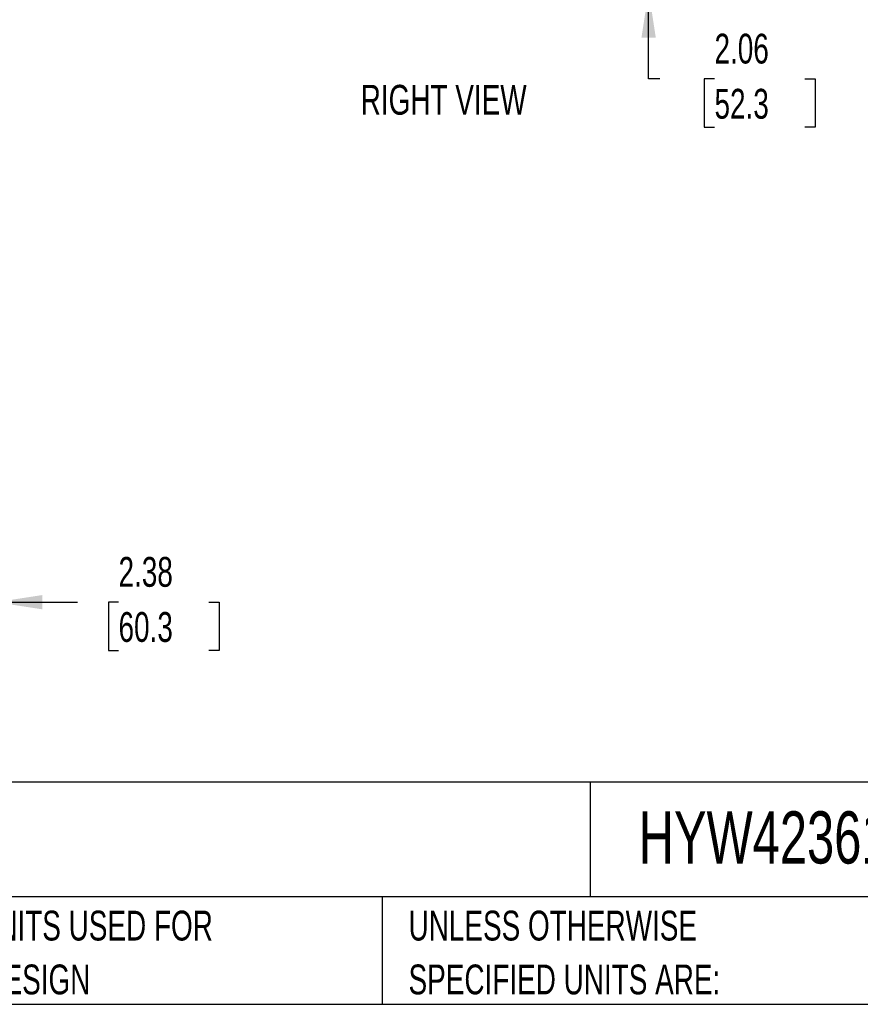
# Model space of a CAD drawing. Header units: inches. Extents: x 0.2 to 10.8, y 0.2 to 8.2.
# Tile 36 of 164: x 4.5 to 6.9, y 0.2 to 3. Entities that reach past the tile are written whole.
import ezdxf

# ---------------------------------------------------------------- set-up
doc = ezdxf.new("R2010")
doc.units = ezdxf.units.IN
doc.header["$MEASUREMENT"] = 0
doc.layers.add('DIMENSIONS', color=140, linetype='Continuous')
doc.layers.add('TEXT', color=140, linetype='Continuous')
doc.styles.add('SLDTEXTSTYLE0', font='TXT', dxfattribs={"width": 0.7})
doc.dimstyles.new('SLDDIMSTYLE1', dxfattribs={"dimtxt": 0.084961, "dimasz": 0.13, "dimexe": 0, "dimexo": 0.0625, "dimgap": 0.02124, "dimtad": 0, "dimtih": 1, "dimtoh": 1, "dimlfac": 20, "dimrnd": 1e-09, "dimzin": 12, "dimdsep": 46, "dimtxsty": 'SLDTEXTSTYLE0', "dimsah": 1, "dimcen": 0.09, "dimadec": 0, "dimazin": 3, "dimtfac": 1, "dimtmove": 0, "dimatfit": 0, "dimfxl": 0, "dimfrac": 2, "dimtolj": 1, "dimtzin": 12, "dimarcsym": 0})

# ---------------------------------------------------------------- blocks, each defined once
blk = doc.blocks.new('SW_NOTE_0_1')
at = {"layer": 'TEXT', "color": 0, "char_height": 0.083333, "attachment_point": 1, "style": 'SLDTEXTSTYLE0'}
for s, insert in [('UNLESS OTHERWISE', (0, 0.1074)), ('SPECIFIED UNITS ARE:', (0, -0.0431))]:
    blk.add_mtext(s, dxfattribs=dict(at, insert=insert))
blk = doc.blocks.new('SW_NOTE_0_5')
at = {"layer": 'TEXT', "color": 0, "char_height": 0.083333, "attachment_point": 1, "style": 'SLDTEXTSTYLE0'}
for s, insert in [('INCH UNITS USED FOR', (0, 0.1074)), ('PART DESIGN', (0, -0.0431))]:
    blk.add_mtext(s, dxfattribs=dict(at, insert=insert))
blk = doc.blocks.new('_D_13')
at = {"layer": 'DIMENSIONS'}
for p, q in [((6.2957, 3.1847), (6.2957, 3.4347)), ((6.2106, 3.1847), (6.4207, 3.1847)), ((6.1732, 3.0817), (6.4207, 3.0817)), ((6.2957, 2.836), (6.2957, 3.0817)), ((6.3266, 2.836), (6.2957, 2.836)), ((6.4798, 2.836), (6.4512, 2.836)), ((6.4512, 2.836), (6.4512, 2.701)), ((6.7322, 2.836), (6.7608, 2.836)), ((6.7608, 2.836), (6.7608, 2.701)), ((6.4512, 2.701), (6.4798, 2.701)), ((6.7608, 2.701), (6.7322, 2.701))]:
    blk.add_line(p, q, dxfattribs=at)
for points in [[(6.2957, 3.1847), (6.3157, 3.3147), (6.2757, 3.3147)], [(6.2957, 3.0817), (6.2757, 2.9517), (6.3157, 2.9517)]]:
    blk.add_solid(points, dxfattribs=at)
at = {"layer": 'DIMENSIONS', "char_height": 0.08333, "attachment_point": 1, "style": 'SLDTEXTSTYLE0'}
for s, insert in [('2.06', (6.4798, 2.9625)), ('52.3', (6.4798, 2.8084))]:
    blk.add_mtext(s, dxfattribs=dict(at, insert=insert))
blk = doc.blocks.new('_D_24')
at = {"layer": 'DIMENSIONS'}
for p, q in [((4.4717, 1.5327), (4.4717, 1.2488)), ((4.353, 1.4945), (4.353, 1.2488)), ((4.353, 1.3738), (4.103, 1.3738)), ((4.4717, 1.3738), (4.6992, 1.3738)), ((4.8143, 1.3738), (4.7858, 1.3738)), ((4.7858, 1.3738), (4.7858, 1.2388)), ((5.0668, 1.3738), (5.0953, 1.3738)), ((5.0953, 1.3738), (5.0953, 1.2388)), ((4.7858, 1.2388), (4.8143, 1.2388)), ((5.0953, 1.2388), (5.0668, 1.2388))]:
    blk.add_line(p, q, dxfattribs=at)
for points in [[(4.353, 1.3738), (4.223, 1.3938), (4.223, 1.3538)], [(4.4717, 1.3738), (4.6017, 1.3538), (4.6017, 1.3938)]]:
    blk.add_solid(points, dxfattribs=at)
at = {"layer": 'DIMENSIONS', "char_height": 0.08333, "attachment_point": 1, "style": 'SLDTEXTSTYLE0'}
for s, insert in [('2.38', (4.8143, 1.5002)), ('60.3', (4.8143, 1.3462))]:
    blk.add_mtext(s, dxfattribs=dict(at, insert=insert))

msp = doc.modelspace()

# ---------------------------------------------------------------- linework, layer by layer
at = {"layer": 'TEXT'}
for p, q in [((10.75, 0.8711066), (0.25, 0.8711066)), ((6.13224, 0.8711066), (6.13224, 0.55)), ((10.75, 0.55), (0.25, 0.55)), ((5.5510951, 0.55), (5.5510951, 0.25)), ((0.25, 0.25), (10.75, 0.25))]:
    msp.add_line(p, q, dxfattribs=at)

# ---------------------------------------------------------------- block references
for name, p in [('SW_NOTE_0_5', (4.2068349, 0.4042537)), ('SW_NOTE_0_1', (5.6247688, 0.4042538))]:
    msp.add_blockref(name, p, dxfattribs=at)

# ---------------------------------------------------------------- texts
at = {"layer": 'TEXT', "style": 'SLDTEXTSTYLE0'}
for s, insert, char_height, attachment_point in [('RIGHT VIEW', (5.7229332, 2.8195287), 0.08333333, 2), ('HYW423612SS', (6.2680206, 0.7892674), 0.145833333, 1)]:
    msp.add_mtext(s, dxfattribs=dict(at, insert=insert, char_height=char_height, attachment_point=attachment_point))

# ---------------------------------------------------------------- dimensions: what is measured, and where the dimension line sits
at = {"layer": 'DIMENSIONS'}
dim = msp.add_linear_dim(base=(6.2957233, 3.081696), p1=(6.1606241, 3.184746), p2=(6.1231863, 3.081696), angle=90, dimstyle='SLDDIMSTYLE1', dxfattribs=at)
dim.commit()
dim.dimension.update_dxf_attribs({"geometry": '_D_13', "text_midpoint": (6.2957233, 2.8360233), "dimtype": 160})
dim = msp.add_linear_dim(base=(4.4717026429, 1.3737819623), p1=(4.3529526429, 1.5445281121), p2=(4.4717026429, 1.5827008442), dimstyle='SLDDIMSTYLE1', dxfattribs=at)
dim.commit()
dim.dimension.update_dxf_attribs({"geometry": '_D_24', "text_midpoint": (4.9405683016, 1.3737819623), "dimtype": 160})

doc.saveas('drawing.dxf')
